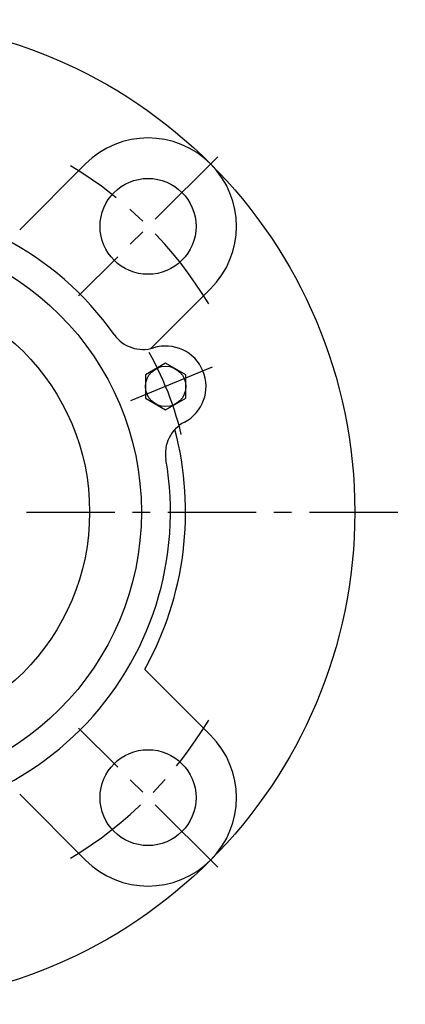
# Model space of a CAD drawing. Extents: x -108 to 254, y -107 to 268.
# Tile 10 of 12: x 31 to 108, y -97 to 98. Entities that reach past the tile are written whole.
import ezdxf

# ---------------------------------------------------------------- set-up
doc = ezdxf.new("R2010")
doc.units = 0
doc.header["$LTSCALE"] = 14
doc.linetypes.add('CENTER', pattern=[2, 1.25, -0.25, 0.25, -0.25])
doc.layers.get('0').update_dxf_attribs({"linetype": 'CONTINUOUS'})
doc.layers.add('CENTER', color=1, linetype='CENTER')

msp = doc.modelspace()

# ---------------------------------------------------------------- linework, layer by layer
for p, q in [((44.19, 68.94), (31.16, 55.9)), ((68.94, 44.19), (57.11, 32.36)), ((60.05, 29.49), (56.05, 27.18)), ((64.05, 27.18), (60.05, 29.49)), ((56.05, 27.18), (56.05, 22.57)), ((64.05, 22.57), (64.05, 27.18)), ((56.05, 22.57), (60.05, 20.26)), ((60.05, 20.26), (64.05, 22.57)), ((68.94, -44.19), (55.9, -31.16)), ((44.19, -68.94), (31.16, -55.9))]:
    msp.add_line(p, q)
for centre, radius in [((0, 0), 97.5), ((56.57, 56.57), 9.5), ((0, 0), 55.25), ((0, 0), 45), ((60.05, 24.87), 4), ((56.57, -56.57), 9.5)]:
    msp.add_circle(centre, radius)
for centre, radius, start, end in [((56.57, 56.57), 17.5, 315, 135), ((0, 0), 61, 35.1919, 144.8081), ((55.57, 39.19), 7, 215.1919, 287.3806), ((60.05, 24.87), 8, 297.6194, 107.3806), ((67.01, 11.58), 7, 117.6194, 189.8081), ((0, 0), 64, 330.8689, 14.7989), ((0, 0), 61, 260.1919, 9.8081), ((56.57, -56.57), 17.5, 225, 45)]:
    msp.add_arc(centre, radius, start, end)
at = {"layer": 'CENTER'}
for p, q in [((70.36, 70.36), (42.78, 42.78)), ((69.29, 28.7), (50.81, 21.05)), ((-107.5, 0), (107.5, 0)), ((70.36, -70.36), (42.78, -42.78))]:
    msp.add_line(p, q, dxfattribs=at)
for radius, start, end in [(80, 30.9993, 59.0007), (65, 13.6765, 31.3235), (80, 300.9993, 329.0007)]:
    msp.add_arc((0, 0), radius, start, end, dxfattribs=at)

doc.saveas('drawing.dxf')
